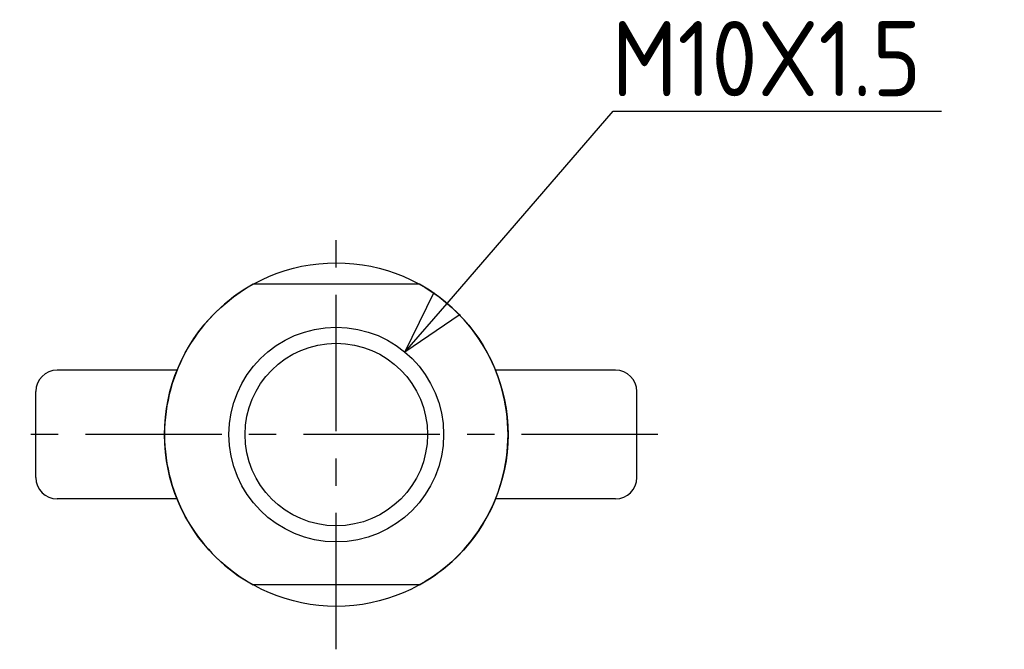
# Model space of a CAD drawing. Extents: x 135 to 297, y 136 to 227.
# Tile 5 of 5: x 251 to 297, y 197 to 226. Entities that reach past the tile are written whole.
import ezdxf

# ---------------------------------------------------------------- set-up
doc = ezdxf.new("R2010")
doc.units = 0
doc.header["$LTSCALE"] = 0.2
doc.linetypes.add('CENTER', pattern=[50.8, 31.75, -6.35, 6.35, -6.35])
doc.layers.get('0').update_dxf_attribs({"linetype": 'CONTINUOUS'})
for name, color, linetype in [('18-0-CON', 3, 'CONTINUOUS'), ('18-2-CEN', 1, 'CENTER'), ('35-0-CON', 7, 'CONTINUOUS')]:
    doc.layers.add(name, color=color, linetype=linetype)
doc.styles.get("Standard").update_dxf_attribs({"font": 'isocp.shx', "bigfont": 'bigfont.shx'})

# ---------------------------------------------------------------- blocks, each defined once
blk = doc.blocks.new('_OPEN30')
at = {"color": 0, "linetype": 'BYBLOCK'}
for p, q in [((-1, 0.268), (0, 0)), ((0, 0), (-1, -0.268)), ((0, 0), (-1, 0))]:
    blk.add_line(p, q, dxfattribs=at)
blk = doc.blocks.new('*U81')
at = {"layer": '18-0-CON', "linetype": 'BYBLOCK'}
blk.add_line((278.42, 221.965), (278.78, 221.965), dxfattribs=at)
for points in [[(270.677, 213.018), (278.42, 221.965)], [(278.78, 221.965), (293.715, 221.965)]]:
    blk.add_lwpolyline(points, dxfattribs=at)
at = {"layer": '18-0-CON', "xscale": 3, "yscale": 3, "zscale": 3, "rotation": 229.1251503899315}
blk.add_blockref('_OPEN30', (268.714, 210.749), dxfattribs=at)
at = {"layer": '18-0-CON'}
blk.add_text('M10X1.5', height=3.5, dxfattribs=at).set_placement((278.345, 222.665))

msp = doc.modelspace()

# ---------------------------------------------------------------- linework, layer by layer
at = {"layer": '18-0-CON'}
msp.add_circle((265.51468, 206.90662), 5, dxfattribs=at)
at = {"layer": '18-2-CEN'}
for p, q in [((265.51468, 196.90662), (265.51468, 216.90662)), ((280.4986, 206.90662), (250.76799, 206.90662))]:
    msp.add_line(p, q, dxfattribs=at)
at = {"layer": '35-0-CON'}
for p, q in [((269.38767, 213.90662), (261.6417, 213.90662)), ((258.09848, 209.90662), (252.51468, 209.90662)), ((278.51468, 209.90662), (272.93088, 209.90662)), ((251.51468, 204.90662), (251.51468, 208.90662)), ((279.51468, 204.90662), (279.51468, 208.90662)), ((258.09848, 203.90662), (252.51468, 203.90662)), ((278.51468, 203.90662), (272.93088, 203.90662)), ((269.38767, 199.90662), (261.6417, 199.90662))]:
    msp.add_line(p, q, dxfattribs=at)
for radius in [8, 4.25]:
    msp.add_circle((265.51468, 206.90662), radius, dxfattribs=at)
for centre, radius, start, end in [((265.51468, 206.90662), 8, 118.955024, 241.044976), ((265.51468, 206.90662), 8, 298.955024, 61.044976), ((252.51468, 208.90662), 1, 90, 180), ((278.51468, 208.90662), 1, 0, 90), ((252.51468, 204.90662), 1, 180, 270), ((278.51468, 204.90662), 1, 270, 0)]:
    msp.add_arc(centre, radius, start, end, dxfattribs=at)

# ---------------------------------------------------------------- block references
at = {"layer": '18-0-CON'}
msp.add_blockref('*U81', (0, 0), dxfattribs=at)

doc.saveas('drawing.dxf')
